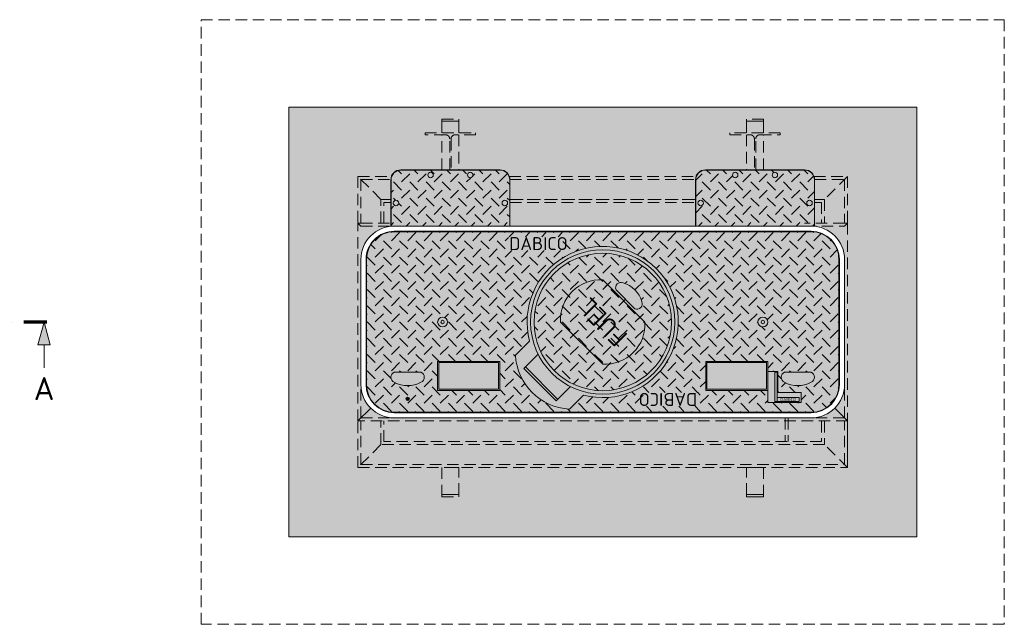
# Model space of a CAD drawing. Header units: millimetres. Extents: x -55620 to 21734, y -13890 to -1910.
# Tile 5 of 10: x 4281 to 8567, y -13890 to -11259. Entities that reach past the tile are written whole.
import ezdxf
from ezdxf.enums import TextEntityAlignment as Align

# ---------------------------------------------------------------- set-up
doc = ezdxf.new("R2010")
doc.units = ezdxf.units.MM
doc.header["$MEASUREMENT"] = 0
doc.linetypes.add('HIDDEN', pattern=[0.375, 0.25, -0.125])
doc.linetypes.add('STRICHPUNKTX2', pattern=[2, 1, -0.5, 0, -0.5])
doc.layers.add('P------T7', color=7, linetype='Continuous', lineweight=18)
doc.layers.add('P-BS---Schnitt', color=7, linetype='Continuous', lineweight=18)
doc.styles.get("Standard").update_dxf_attribs({"font": 'isocpeur.ttf'})
pattern_1 = [(45, (6155.755283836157, -12035.55383982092), (7.105427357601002e-15, 70.71067811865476), [50, -50]), (135, (6155.755283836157, -12000.19850076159), (-70.71067811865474, 7.105427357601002e-15), [50, -50])]
pattern_2 = [(45, (6818.755283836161, -12574.51511752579), (7.105427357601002e-15, 70.71067811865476), [50, -50]), (135, (6818.755283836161, -12539.15977846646), (-70.71067811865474, 7.105427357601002e-15), [50, -50])]

msp = doc.modelspace()

# ---------------------------------------------------------------- hatches: boundary and pattern name
at = {"lineweight": 0}
h = msp.add_hatch(color=254, dxfattribs=at)
h.dxf.hatch_style = 1
h.paths.add_polyline_path([(8185.555283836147, -11639.71511752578), (5451.955283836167, -11639.71511752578), (5451.955283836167, -13509.31511752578), (8185.555283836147, -13509.31511752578)])
h.paths.add_polyline_path([(5911.455283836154, -12991.81511752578, -0.4142135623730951), (5766.455283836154, -12846.81511752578), (5766.455283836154, -12574.51511752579), (5766.455283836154, -12302.21511752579, -0.3841755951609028), (5896.455283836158, -12157.99306650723), (5896.455283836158, -11956.01511752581, -0.4142135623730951), (5940.255283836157, -11912.21511752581), (6371.255283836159, -11912.21511752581, -0.4142135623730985), (6415.05528383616, -11956.01511752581), (6415.055283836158, -12157.21511752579), (7222.455283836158, -12157.21511752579), (7222.455283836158, -11956.01511752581, -0.4142135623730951), (7266.255283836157, -11912.21511752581), (7697.255283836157, -11912.21511752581, -0.4142135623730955), (7741.055283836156, -11956.01511752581), (7741.055283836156, -12157.99306650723, -0.3841755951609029), (7871.05528383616, -12302.21511752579), (7871.05528383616, -12574.51511752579), (7871.05528383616, -12846.81511752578, -0.4142135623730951), (7726.05528383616, -12991.81511752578)], flags=16)
h = msp.add_hatch(dxfattribs=at)
h.set_pattern_fill('GENERAL_CHECKEREDPLATE', color=256, scale=50, angle=45, pattern_type=2)
h.set_pattern_definition(pattern_1)
edge = h.paths.add_edge_path()
edge.add_arc((6242.055283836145, -11934.71511752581), 12, 0, 360)
edge = h.paths.add_edge_path()
edge.add_arc((5918.955283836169, -12056.6151175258), 12, 0, 360)
edge = h.paths.add_edge_path()
edge.add_arc((6371.255283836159, -11956.01511752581), 42.79999999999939, 0, 90.00000000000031)
edge.add_line((6371.255283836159, -11913.21511752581), (5940.255283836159, -11913.21511752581))
edge.add_arc((5940.255283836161, -11956.01511752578), 42.79999999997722, 90.00000000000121, 179.9999999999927)
edge.add_line((5897.455283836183, -11956.01511752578), (5897.455283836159, -12157.89256211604))
edge.add_arc((5911.455283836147, -12302.21511752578), 144.9999999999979, 89.99999999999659, 95.54063766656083, ccw=False)
edge.add_line((5911.455283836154, -12157.21511752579), (6414.055283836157, -12157.21511752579))
edge.add_line((6414.055283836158, -12157.21511752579), (6414.055283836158, -11956.01511752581))
h = msp.add_hatch(color=253, dxfattribs=at)
h.dxf.hatch_style = 1
h.paths.add_polyline_path([(6414.05528383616, -11956.01511752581, 0.4142135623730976), (6371.255283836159, -11913.21511752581), (5940.255283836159, -11913.21511752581, 0.4142135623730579), (5897.455283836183, -11956.01511752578), (5897.455283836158, -12157.89256211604, -0.02418030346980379), (5911.455283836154, -12157.21511752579), (6414.055283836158, -12157.21511752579)])
h = msp.add_hatch(dxfattribs=at)
h.set_pattern_fill('GENERAL_CHECKEREDPLATE', color=256, scale=50, angle=45, pattern_type=2)
h.set_pattern_definition(pattern_1)
edge = h.paths.add_edge_path()
edge.add_arc((7395.455283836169, -11934.71511752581), 12, 0, 360)
edge = h.paths.add_edge_path()
edge.add_arc((7568.055283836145, -11934.71511752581), 12, 0, 360)
edge = h.paths.add_edge_path()
edge.add_arc((7266.255283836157, -11956.01511752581), 42.79999999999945, 89.99999999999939, 180)
edge.add_line((7223.455283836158, -11956.01511752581), (7223.455283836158, -12157.21511752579))
edge.add_line((7223.455283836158, -12157.21511752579), (7726.055283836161, -12157.21511752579))
edge.add_arc((7726.055283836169, -12302.21511752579), 144.9999999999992, 84.45936233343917, 90.00000000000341, ccw=False)
edge.add_line((7740.055283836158, -12157.89256211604), (7740.055283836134, -11956.01511752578))
edge.add_arc((7697.255283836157, -11956.01511752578), 42.79999999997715, 7.296192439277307e-12, 89.99999999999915)
edge.add_line((7697.255283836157, -11913.21511752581), (7266.255283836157, -11913.21511752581))
h = msp.add_hatch(color=253, dxfattribs=at)
h.dxf.hatch_style = 1
h.paths.add_polyline_path([(7740.055283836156, -11956.01511752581, 0.4142135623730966), (7697.255283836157, -11913.21511752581), (7266.255283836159, -11913.21511752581, 0.4142135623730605), (7223.455283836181, -11956.01511752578), (7223.455283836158, -12157.21511752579), (7726.05528383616, -12157.21511752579, -0.02418030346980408), (7740.055283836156, -12157.89256211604)])
h = msp.add_hatch(dxfattribs=at)
h.set_pattern_fill('GENERAL_CHECKEREDPLATE', color=256, scale=50, angle=45, pattern_type=2)
h.set_pattern_definition(pattern_2)
h.paths.add_polyline_path([(7537.255283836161, -12746.40745042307), (7537.255283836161, -12872.40745042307), (7267.255283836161, -12872.40745042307), (7267.255283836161, -12746.40745042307)])
edge = h.paths.add_edge_path()
edge.add_arc((7618.444939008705, -12814.90745042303), 23.18965517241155, 112.0070817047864, 247.9929182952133)
edge.add_arc((7667.755283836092, -12731.77411708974), 119.6333333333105, 240.9996664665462, 299.0003335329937)
edge.add_arc((7717.06562866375, -12814.90745042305), 23.18965517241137, 292.0070817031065, 427.9929182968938)
edge.add_line((7725.755283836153, -12793.40745042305), (7609.755283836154, -12793.40745042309))
h.paths.add_polyline_path([(7537.255283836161, -12924.40745042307), (7537.255283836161, -12789.40745042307), (7580.255283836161, -12789.40745042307), (7580.255283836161, -12881.40745042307), (7682.255283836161, -12881.40745042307), (7682.255283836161, -12924.40745042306)])
edge = h.paths.add_edge_path()
edge.add_arc((7515.755283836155, -12574.51511752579), 21.5, 0, 360)
h.paths.add_polyline_path([(6100.255283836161, -12872.40745042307), (6100.255283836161, -12746.40745042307), (6370.255283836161, -12746.40745042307), (6370.255283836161, -12872.40745042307)])
edge = h.paths.add_edge_path()
edge.add_line((5911.755283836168, -12793.40745042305), (6027.755283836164, -12793.40745042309))
edge.add_arc((6019.065628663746, -12814.90745042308), 23.18965517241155, -67.99291829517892, 67.99291829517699, ccw=False)
edge.add_arc((5969.755283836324, -12731.77411708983), 119.6333333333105, 240.999666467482, 299.0003335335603, ccw=False)
edge.add_arc((5920.444939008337, -12814.90745042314), 23.18965517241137, 112.00708170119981, 247.9929182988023, ccw=False)
edge = h.paths.add_edge_path()
edge.add_arc((6121.755283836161, -12574.51511752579), 21.5, 0, 360)
edge = h.paths.add_edge_path()
edge.add_line((6438.823531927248, -12718.98031129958), (6500.341821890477, -12657.46202133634))
edge.add_arc((6818.755283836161, -12574.51511752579), 329.0399999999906, -104.68989935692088, 194.6010800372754, ccw=False)
edge.add_line((6735.314878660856, -12892.79961351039), (6674.223551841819, -12953.99191041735))
edge.add_arc((6687.804820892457, -12704.98785371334), 249.3741588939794, 183.2165724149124, 266.87804628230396, ccw=False)
h.paths.add_polyline_path([(7232.040107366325, -12881.31916099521), (7232.040107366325, -12941.48919558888), (6995.388980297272, -12941.48919558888), (6995.388980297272, -12881.31916099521)])
edge = h.paths.add_edge_path()
edge.add_arc((5911.455283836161, -12846.81511752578), 120.5923328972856, 180.0000000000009, 269.9999999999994)
edge.add_line((5911.455283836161, -12967.40745042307), (7726.05528383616, -12967.40745042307))
edge.add_arc((7726.05528383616, -12846.81511752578), 120.5923328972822, 269.9999999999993, 360.0000000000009)
edge.add_line((7846.647616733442, -12846.81511752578), (7846.647616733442, -12302.21511752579))
edge.add_arc((7726.05528383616, -12302.21511752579), 120.592332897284, 0, 89.9999999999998)
edge.add_line((7726.05528383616, -12181.6227846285), (5911.455283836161, -12181.6227846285))
edge.add_arc((5911.455283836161, -12302.21511752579), 120.592332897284, 90.00000000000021, 179.9999999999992)
edge.add_line((5790.862950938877, -12302.21511752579), (5790.862950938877, -12846.81511752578))
h.paths.add_polyline_path([(6645.781790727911, -12203.24003093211), (6645.781790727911, -12263.41006552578), (6409.130663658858, -12263.41006552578), (6409.130663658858, -12203.24003093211)])
h = msp.add_hatch(color=253, dxfattribs=at)
h.dxf.hatch_style = 1
h.paths.add_polyline_path([(7846.647616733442, -12302.21511752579, 0.4142135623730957), (7726.055283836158, -12181.6227846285), (5911.455283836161, -12181.6227846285, 0.4142135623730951), (5790.862950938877, -12302.21511752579), (5790.862950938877, -12846.81511752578, 0.4142135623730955), (5911.455283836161, -12967.40745042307), (7726.05528383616, -12967.40745042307, 0.4142135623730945), (7846.647616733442, -12846.81511752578)])
h = msp.add_hatch(dxfattribs=at)
h.set_pattern_fill('GENERAL_CHECKEREDPLATE', color=256, scale=50, angle=45, pattern_type=2)
h.set_pattern_definition(pattern_2)
edge = h.paths.add_edge_path()
edge.add_arc((6818.755283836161, -12574.51511752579), 299.0399999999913, 0, 360)
edge = h.paths.add_edge_path()
edge.add_arc((6898.085349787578, -12425.44969315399), 23.18965517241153, 67.0070817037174, 202.9929182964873)
edge.add_line((6876.738039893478, -12434.50797485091), (6958.762426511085, -12516.53236146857))
edge.add_arc((6967.820708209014, -12495.1850515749), 23.18965517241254, 247.0070817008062, 382.9929183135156)
edge.add_arc((6874.168885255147, -12519.10151610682), 119.6333333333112, 15.9996664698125, 74.00033353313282)
at = {"lineweight": 0, "true_color": 0xf3e03b}
h = msp.add_hatch(color=53, dxfattribs=at)
h.dxf.hatch_style = 1
edge = h.paths.add_edge_path()
edge.add_arc((6809.343448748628, -12565.10328243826), 174.6896551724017, 86.91155346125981, 183.0884465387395, ccw=False)
edge.add_line((6818.755283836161, -12390.66735441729), (7002.603046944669, -12574.51511752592))
edge.add_arc((6828.167118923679, -12583.92695261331), 174.6896551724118, -93.08844653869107, 3.088446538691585, ccw=False)
edge.add_line((6818.755283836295, -12758.3628806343), (6634.907520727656, -12574.51511752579))
at = {"lineweight": 0}
h = msp.add_hatch(dxfattribs=at)
h.set_pattern_fill('GENERAL_CHECKEREDPLATE', color=256, scale=50, angle=45, pattern_type=2)
h.set_pattern_definition([(45, (6818.755283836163, -12574.51511752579), (7.105427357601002e-15, 70.71067811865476), [50, -50]), (135, (6818.755283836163, -12539.15977846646), (-70.71067811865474, 7.105427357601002e-15), [50, -50])])
edge = h.paths.add_edge_path()
edge.add_arc((6809.343448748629, -12565.10328243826), 174.6896551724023, 86.91155346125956, 183.0884465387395)
edge.add_line((6634.907520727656, -12574.51511752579), (6818.755283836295, -12758.3628806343))
edge.add_arc((6828.167118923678, -12583.92695261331), 174.6896551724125, 266.9115534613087, 363.0884465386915)
edge.add_line((7002.603046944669, -12574.51511752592), (6818.755283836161, -12390.66735441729))
h.paths.add_polyline_path([(6866.429440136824, -12694.09313187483), (6701.671873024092, -12529.3355647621), (6773.736938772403, -12457.27049901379), (6938.494505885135, -12622.02806612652)])
h = msp.add_hatch(color=30, dxfattribs=at)
h.dxf.hatch_style = 1
h.paths.add_polyline_path([(6105.255283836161, -12751.40745042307), (6365.255283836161, -12751.40745042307), (6365.255283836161, -12867.40745042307), (6105.255283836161, -12867.40745042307)])
h = msp.add_hatch(color=30, dxfattribs=at)
h.dxf.hatch_style = 1
h.paths.add_polyline_path([(7532.255283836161, -12751.40745042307), (7272.255283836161, -12751.40745042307), (7272.255283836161, -12867.40745042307), (7532.255283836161, -12867.40745042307)])
h = msp.add_hatch(color=1, dxfattribs=at)
h.dxf.hatch_style = 1
edge = h.paths.add_edge_path()
edge.add_arc((5969.75528383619, -12909.40745042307), 7.5, 0, 360)
at = {"layer": 'P-BS---Schnitt', "linetype": 'Continuous', "lineweight": 18}
msp.add_hatch(color=0, dxfattribs=at).paths.add_polyline_path([(4387.616848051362, -12574.51511752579), (4414.411848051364, -12674.51511752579), (4360.821848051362, -12674.51511752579)])

# ---------------------------------------------------------------- linework, layer by layer
at = {"linetype": 'HIDDEN', "lineweight": 0, "ltscale": 200}
for p, q in [((5753.455283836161, -11941.21511752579), (5753.455283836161, -12144.21511752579)), ((5766.455283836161, -11954.21511752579), (5896.492285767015, -11954.21511752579)), ((5766.455283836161, -11954.21511752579), (5766.455283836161, -12144.21511752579)), ((6415.018281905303, -11954.21511752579), (7222.492285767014, -11954.21511752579)), ((7741.018281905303, -11954.21511752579), (7871.05528383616, -11954.21511752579)), ((7871.05528383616, -11954.21511752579), (7871.05528383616, -12144.21511752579)), ((7884.05528383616, -11941.21511752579), (7884.05528383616, -12144.21511752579)), ((5766.455283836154, -12144.21511752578), (5896.455283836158, -12144.21511752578)), ((5766.455283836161, -12157.21511752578), (5940.255283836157, -12157.21511752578)), ((7871.05528383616, -12144.21511752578), (7697.255283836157, -12144.21511752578)), ((7697.255283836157, -12157.21511752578), (7871.05528383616, -12157.21511752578)), ((5766.45528383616, -12991.81511752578), (5766.455283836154, -12846.81511752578)), ((7871.05528383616, -12991.81511752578), (7871.05528383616, -12846.81511752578)), ((5753.455283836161, -13207.81511752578), (5753.455283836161, -13004.81511752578)), ((5766.45528383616, -12991.81511752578), (5911.455283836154, -12991.81511752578)), ((5766.455283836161, -13194.81511752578), (5766.455283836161, -13004.81511752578)), ((7613.25528383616, -12991.81511752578), (7613.25528383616, -13095.01511752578)), ((7626.25528383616, -12991.81511752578), (7626.25528383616, -13095.01511752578)), ((7871.05528383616, -12991.81511752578), (7726.05528383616, -12991.81511752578)), ((7871.05528383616, -13194.81511752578), (7871.05528383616, -13004.81511752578)), ((5766.455283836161, -13194.81511752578), (7871.05528383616, -13194.81511752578))]:
    msp.add_line(p, q, dxfattribs=at)
at = {"lineweight": 0}
for p, q in [((5753.455283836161, -12144.21511752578), (5766.455283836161, -12157.21511752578)), ((7884.05528383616, -12144.21511752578), (7871.05528383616, -12157.21511752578)), ((6475.07310390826, -12776.77594121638), (6537.54386747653, -12714.30517764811)), ((6623.565527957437, -12911.12622964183), (6482.144171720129, -12769.70487340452)), ((6616.494460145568, -12918.19729745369), (6475.07310390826, -12776.77594121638)), ((6616.494460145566, -12918.19729745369), (6678.965223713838, -12855.72653388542)), ((5753.455283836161, -13004.81511752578), (5808.924800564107, -12949.34560079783)), ((7884.05528383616, -13004.81511752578), (7828.58576710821, -12949.34560079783)), ((7884.05528383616, -13207.81511752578), (7884.05528383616, -13004.81511752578))]:
    msp.add_line(p, q, dxfattribs=at)
at = {"linetype": 'HIDDEN', "lineweight": 0, "ltscale": 200}
for points in [[(5070.955283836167, -11258.71511752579), (8566.555283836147, -11258.71511752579), (8566.555283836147, -13890.31511752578), (5070.955283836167, -13890.31511752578)], [(6192.755283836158, -11701.01511752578), (6118.755283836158, -11701.01511752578), (6118.755283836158, -11691.01511752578), (6192.755283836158, -11691.01511752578)], [(7444.755283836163, -11701.01511752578), (7518.755283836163, -11701.01511752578), (7518.755283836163, -11691.01511752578), (7444.755283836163, -11691.01511752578)], [(5753.455283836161, -13207.81511752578), (7884.05528383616, -13207.81511752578), (7784.255283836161, -13108.01511752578), (5853.255283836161, -13108.01511752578)], [(6192.755283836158, -13207.81511752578), (6118.755283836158, -13207.81511752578), (6118.755283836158, -13326.01511752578), (6192.755283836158, -13326.01511752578)], [(7444.755283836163, -13207.81511752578), (7518.755283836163, -13207.81511752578), (7518.755283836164, -13326.01511752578), (7444.755283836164, -13326.01511752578)], [(6192.755283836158, -13326.01511752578), (6118.755283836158, -13326.01511752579), (6118.755283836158, -13336.01511752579), (6192.755283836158, -13336.01511752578)]]:
    msp.add_lwpolyline(points, close=True, dxfattribs=at)
at = {"lineweight": 0}
for points in [[(5451.955283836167, -13509.31511752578), (8185.555283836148, -13509.31511752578), (8185.555283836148, -11639.71511752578), (5451.955283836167, -11639.71511752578)], [(6100.255283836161, -12746.40745042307), (6370.255283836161, -12746.40745042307), (6370.255283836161, -12872.40745042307), (6100.255283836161, -12872.40745042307)], [(6105.255283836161, -12751.40745042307), (6365.255283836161, -12751.40745042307), (6365.255283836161, -12867.40745042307), (6105.255283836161, -12867.40745042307)], [(7537.255283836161, -12746.40745042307), (7267.255283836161, -12746.40745042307), (7267.255283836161, -12872.40745042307), (7537.255283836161, -12872.40745042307)], [(7532.255283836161, -12751.40745042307), (7272.255283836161, -12751.40745042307), (7272.255283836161, -12867.40745042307), (7532.255283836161, -12867.40745042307)], [(7537.255283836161, -12924.40745042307), (7537.255283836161, -12789.40745042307), (7580.255283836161, -12789.40745042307), (7580.255283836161, -12881.40745042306), (7682.255283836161, -12881.40745042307), (7682.255283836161, -12924.40745042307)], [(7577.460228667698, -12793.47963500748), (7567.337473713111, -12793.47963500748), (7567.337473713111, -12920.7813265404), (7577.460228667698, -12920.7813265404)], [(7577.460228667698, -12920.7813265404), (7673.344901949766, -12920.7813265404), (7673.344901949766, -12902.51503645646), (7577.460228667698, -12902.51503645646)], [(7444.755283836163, -13326.01511752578), (7518.755283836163, -13326.01511752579), (7518.755283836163, -13336.01511752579), (7444.755283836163, -13336.01511752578)]]:
    msp.add_lwpolyline(points, close=True, dxfattribs=at)
at = {"linetype": 'HIDDEN', "lineweight": 0, "ltscale": 200}
for points in [[(6118.755283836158, -11751.01511752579), (6118.755283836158, -11701.01511752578), (6192.755283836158, -11701.01511752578), (6192.755283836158, -11751.01511752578)], [(7518.755283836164, -11751.01511752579), (7518.755283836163, -11701.01511752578), (7444.755283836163, -11701.01511752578), (7444.755283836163, -11751.01511752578)], [(6118.755283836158, -11912.21511752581), (6118.755283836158, -11759.51511752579)], [(6192.755283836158, -11759.51511752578), (6192.755283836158, -11912.2151175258)], [(7444.755283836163, -11759.51511752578), (7444.755283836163, -11912.21511752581)], [(7518.755283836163, -11912.21511752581), (7518.755283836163, -11759.51511752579)], [(5896.455283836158, -12041.01511752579), (5853.255283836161, -12041.01511752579), (5753.455283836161, -11941.21511752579), (5899.031504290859, -11941.21511752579)], [(6412.479063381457, -11941.21511752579), (7225.031504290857, -11941.21511752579)], [(7738.479063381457, -11941.21511752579), (7884.05528383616, -11941.21511752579), (7784.255283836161, -12041.01511752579), (7741.055283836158, -12041.01511752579)], [(5853.255283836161, -12144.21511752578), (5853.255283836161, -12041.01511752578), (5896.455283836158, -12041.01511752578)], [(6415.055283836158, -12041.01511752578), (7222.455283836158, -12041.01511752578)], [(7222.455283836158, -12041.01511752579), (6415.055283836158, -12041.01511752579)], [(7741.055283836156, -12041.01511752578), (7784.255283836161, -12041.01511752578), (7784.255283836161, -12144.21511752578)], [(5866.255283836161, -12144.21511752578), (5866.255283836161, -12054.01511752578), (5896.455283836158, -12054.01511752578)], [(6415.055283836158, -12054.01511752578), (7222.455283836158, -12054.01511752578)], [(7741.055283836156, -12054.01511752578), (7771.255283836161, -12054.01511752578), (7771.255283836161, -12144.21511752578)], [(7871.05528383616, -12144.21511752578), (7884.05528383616, -12144.21511752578), (7884.05528383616, -13004.81511752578), (5753.455283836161, -13004.81511752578), (5753.455283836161, -12144.21511752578), (5766.455283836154, -12144.21511752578)], [(7784.255283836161, -13004.81511752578), (7784.255283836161, -13108.01511752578), (5853.255283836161, -13108.01511752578), (5853.255283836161, -13004.81511752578)], [(7771.255283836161, -13004.81511752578), (7771.255283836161, -13095.01511752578), (5866.255283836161, -13095.01511752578), (5866.255283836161, -13004.81511752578)]]:
    msp.add_lwpolyline(points, dxfattribs=at)
for points in [[(6152.755283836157, -11912.21511752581), (6152.755283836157, -11777.51511752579, 0.4142135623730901), (6134.755283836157, -11759.51511752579), (6045.755283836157, -11759.51511752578), (6045.755283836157, -11751.01511752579), (6265.755283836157, -11751.01511752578), (6265.755283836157, -11759.51511752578), (6176.755283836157, -11759.51511752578, 0.414213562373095), (6158.755283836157, -11777.51511752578), (6158.755283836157, -11912.21511752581)], [(7484.755283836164, -11912.21511752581), (7484.755283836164, -11777.51511752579, -0.4142135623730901), (7502.755283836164, -11759.51511752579), (7591.755283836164, -11759.51511752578), (7591.755283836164, -11751.01511752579), (7371.755283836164, -11751.01511752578), (7371.755283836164, -11759.51511752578), (7460.755283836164, -11759.51511752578, -0.414213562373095), (7478.755283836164, -11777.51511752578), (7478.755283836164, -11912.21511752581)]]:
    msp.add_lwpolyline(points, format="xyb", dxfattribs=at)
at = {"lineweight": 0}
for points in [[(6415.055283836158, -12157.21511752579), (6415.05528383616, -11956.01511752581, 0.4142135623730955), (6371.255283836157, -11912.21511752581), (5940.255283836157, -11912.21511752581, 0.414213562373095), (5896.455283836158, -11956.01511752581), (5896.455283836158, -12157.21511752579)], [(7741.055283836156, -12157.21511752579), (7741.055283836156, -11956.01511752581, 0.4142135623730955), (7697.255283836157, -11912.21511752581), (7266.255283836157, -11912.21511752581, 0.414213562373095), (7222.455283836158, -11956.01511752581), (7222.455283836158, -12157.21511752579)], [(6414.055283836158, -12157.21511752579), (6414.05528383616, -11956.01511752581, 0.4142135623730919), (6371.255283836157, -11913.21511752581), (5940.255283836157, -11913.21511752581, 0.4142135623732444), (5897.455283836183, -11956.01511752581), (5897.455283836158, -12157.21511752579)], [(7740.055283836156, -12157.21511752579), (7740.055283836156, -11956.01511752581, 0.4142135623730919), (7697.255283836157, -11913.21511752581), (7266.255283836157, -11913.21511752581, 0.4142135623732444), (7223.455283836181, -11956.01511752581), (7223.455283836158, -12157.21511752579)], [(6674.12652683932, -12954.08909578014), (6735.314878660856, -12892.79961351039, 3.686394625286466), (6500.341821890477, -12657.46202133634), (6438.823531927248, -12718.98031129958, 0.3821702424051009), (6674.223551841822, -12953.99191041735)]]:
    msp.add_lwpolyline(points, format="xyb", dxfattribs=at)
for points in [[(5766.455283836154, -12302.21511752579), (5766.455283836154, -12574.51511752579), (5766.455283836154, -12846.81511752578, 0.414213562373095), (5911.455283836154, -12991.81511752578), (7726.05528383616, -12991.81511752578, 0.414213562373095), (7871.05528383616, -12846.81511752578), (7871.05528383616, -12574.51511752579), (7871.05528383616, -12302.21511752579, 0.4142135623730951), (7726.05528383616, -12157.21511752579), (5911.455283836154, -12157.21511752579, 0.4142135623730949)], [(5911.455283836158, -12969.40745042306), (7726.05528383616, -12969.40745042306, 0.414213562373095), (7848.647616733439, -12846.81511752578), (7848.647616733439, -12302.21511752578, 0.414213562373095), (7726.05528383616, -12179.6227846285), (5911.455283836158, -12179.6227846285, 0.4142135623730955), (5788.862950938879, -12302.21511752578), (5788.862950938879, -12846.81511752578, 0.414213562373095)], [(5790.862950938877, -12846.81511752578, 0.414213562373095), (5911.455283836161, -12967.40745042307), (7726.05528383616, -12967.40745042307, 0.414213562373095), (7846.647616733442, -12846.81511752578), (7846.647616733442, -12302.21511752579, 0.414213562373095), (7726.05528383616, -12181.6227846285), (5911.455283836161, -12181.6227846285, 0.414213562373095), (5790.862950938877, -12302.21511752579)], [(6634.907520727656, -12574.51511752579, -0.4461538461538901), (6818.755283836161, -12390.66735441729), (7002.603046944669, -12574.51511752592, -0.446153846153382), (6818.755283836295, -12758.3628806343)], [(6958.762426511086, -12516.53236146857, 0.674418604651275), (6989.168018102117, -12486.12676987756, 0.2586206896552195), (6907.14363148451, -12404.1023832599, 0.6744186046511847), (6876.738039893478, -12434.50797485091)], [(5911.755283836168, -12793.40745042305, 0.674418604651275), (5911.755283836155, -12836.40745042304, 0.2586206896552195), (6027.755283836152, -12836.40745042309, 0.6744186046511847), (6027.755283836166, -12793.40745042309)], [(7725.755283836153, -12793.40745042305, -0.674418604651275), (7725.755283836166, -12836.40745042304, -0.2586206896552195), (7609.75528383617, -12836.40745042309, -0.6744186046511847), (7609.755283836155, -12793.40745042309)]]:
    msp.add_lwpolyline(points, format="xyb", close=True, dxfattribs=at)
for centre, radius in [((6069.455283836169, -11934.71511752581), 12), ((6242.055283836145, -11934.71511752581), 12), ((7395.455283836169, -11934.71511752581), 12), ((7568.055283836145, -11934.71511752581), 12), ((5918.955283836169, -12056.6151175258), 12), ((6392.555283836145, -12056.6151175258), 12), ((7244.955283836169, -12056.6151175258), 12), ((7718.555283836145, -12056.6151175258), 12), ((6818.755283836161, -12574.51511752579), 314.0399999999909), ((6818.755283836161, -12574.51511752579), 299.0399999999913), ((6121.755283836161, -12574.51511752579), 21.5), ((7515.755283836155, -12574.51511752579), 21.5), ((6121.755283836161, -12574.51511752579), 7.5), ((7515.755283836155, -12574.51511752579), 7.5), ((5969.75528383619, -12909.40745042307), 7.5)]:
    msp.add_circle(centre, radius, dxfattribs=at)
at = {"layer": 'P-BS---Schnitt', "color": 0, "linetype": 'STRICHPUNKTX2', "lineweight": 70, "ltscale": 100}
msp.add_line((4399.713212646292, -12574.51511752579), (4162.348953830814, -12574.51511752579), dxfattribs=at)
at = {"layer": 'P-BS---Schnitt', "color": 0, "linetype": 'Continuous', "lineweight": 18}
msp.add_line((4387.616848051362, -12774.51511752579), (4387.616848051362, -12674.51511752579), dxfattribs=at)
msp.add_lwpolyline([(4414.411848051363, -12674.51511752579), (4360.821848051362, -12674.51511752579), (4387.616848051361, -12574.51511752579), (4414.411848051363, -12674.51511752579)], dxfattribs=at)

# ---------------------------------------------------------------- texts
at = {"color": 1, "lineweight": 0}
for s, heights, insert, char_height, attachment_point in [('{\\C256;DABICO}', [0], (6411.963746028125, -12205.02230460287), 56.42091691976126, 1), ('{\\Fisoct3|c0;\\C256;DABICO}', [18.13183120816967], (7625.402565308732, -12911.64818149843), 13.77205427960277, 5)]:
    msp.add_mtext_dynamic_manual_height_columns(s, width=156.4645159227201, gutter_width=12.5, heights=heights, dxfattribs=dict(at, insert=insert, char_height=char_height, attachment_point=attachment_point))
for s, insert, char_height, attachment_point, rotation in [('{\\C256;FUEL}', (6818.755283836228, -12574.51511752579), 80, 5, 135.0000000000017), ('{\\C256;DABICO}', (7229.78708310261, -12939.79468816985), 56.42091691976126, 1, 180.00000000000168)]:
    msp.add_mtext_dynamic_manual_height_columns(s, width=156.4645159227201, gutter_width=12.5, heights=[0], dxfattribs=dict(at, insert=insert, char_height=char_height, attachment_point=attachment_point, rotation=rotation))
at = {"layer": 'P------T7', "color": 0, "linetype": 'Continuous', "lineweight": 25}
msp.add_text('A', height=100, dxfattribs=at).set_placement((4342.568299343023, -12864.4207592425), align=Align.MIDDLE_LEFT)

doc.saveas('drawing.dxf')
